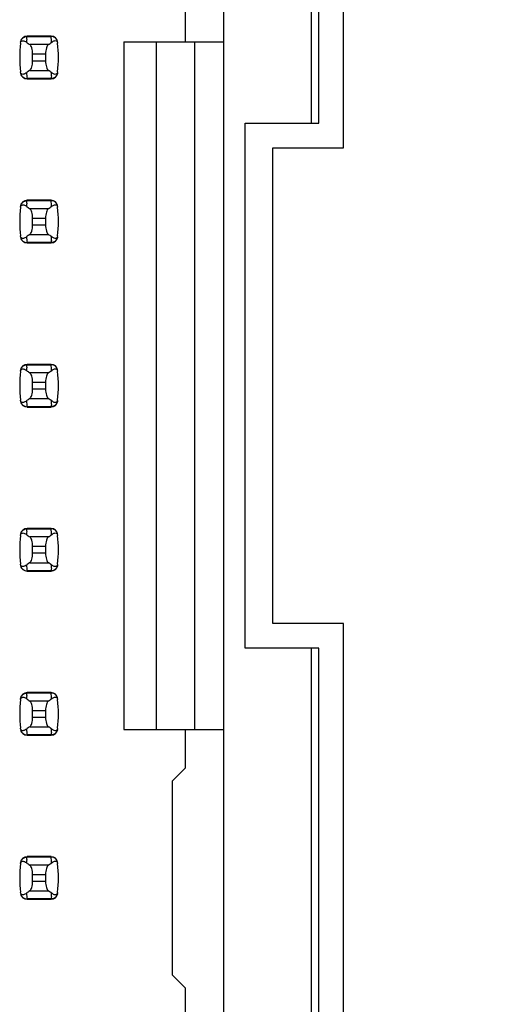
# Model space of a CAD drawing. Header units: inches. Extents: x 0 to 34, y 0 to 22.
# Tile 19 of 47: x 9.289 to 9.862, y 11.334 to 12.534. Entities that reach past the tile are written whole.
import ezdxf

# ---------------------------------------------------------------- set-up
doc = ezdxf.new("R2010")
doc.units = ezdxf.units.IN
doc.header["$LTSCALE"] = 1.87
doc.header["$MEASUREMENT"] = 0
doc.layers.get('0').update_dxf_attribs({"linetype": 'CONTINUOUS'})
doc.layers.add('DIMENSIONS', color=7, linetype='CONTINUOUS')
doc.styles.get("Standard").update_dxf_attribs({"font": 'txt', "width": 0.8})
doc.dimstyles.new('DIMSTYLE_1', dxfattribs={"dimtxt": 0.125, "dimasz": 0.18, "dimexe": 0.125, "dimexo": 0.0625, "dimgap": 0.09, "dimtad": 0, "dimtih": 1, "dimtoh": 1, "dimdec": 3, "dimlfac": 0.5, "dimzin": 4, "dimdsep": 46, "dimtxsty": 'STANDARD', "dimblk": '_FILLED', "dimblk1": '_FILLED', "dimblk2": '_FILLED', "dimcen": 0.09, "dimadec": 0, "dimazin": 0, "dimtp": 0.001, "dimtm": 0.001, "dimtfac": 1, "dimtdec": 3, "dimtofl": 0, "dimtmove": 0, "dimatfit": 3, "dimldrblk": '_FILLED', "dimfxl": 1, "dimtolj": 1, "dimtzin": 4, "dimarcsym": 0})

# ---------------------------------------------------------------- blocks, each defined once
blk = doc.blocks.new('*D22')
at = {"layer": 'DIMENSIONS', "color": 2, "linetype": 'CONTINUOUS'}
blk.add_line((9.6687, 15.6079), (10.7567, 15.6079), dxfattribs=at)
at = {"layer": 'DIMENSIONS', "color": 2, "linetype": 'CONTINUOUS', "insert": (10.8192, 15.6704), "char_height": 0.125, "width": 1.425, "attachment_point": 1, "line_spacing_factor": 0.9}
blk.add_mtext('4.820{\\Ftxt.shx;\\W1.000000;\\H0.125000; }[122.43]', dxfattribs=at)
blk = doc.blocks.new('_FILLED')
at = {"color": 0, "linetype": 'BYBLOCK'}
blk.add_solid([(0, 0), (-1, 0.1736), (-1, -0.1736)], dxfattribs=at)

msp = doc.modelspace()

# ---------------------------------------------------------------- linework, layer by layer
at = {"color": 7, "linetype": 'CONTINUOUS'}
for p, q in [((9.5374, 7.343), (9.5374, 14.2328)), ((9.6832, 12.3779), (9.6832, 12.9979)), ((9.6437, 12.9679), (9.6437, 12.4079)), ((9.6532, 12.4079), (9.6532, 12.9679)), ((9.4901, 12.554), (9.4901, 12.5068)), ((9.2972, 12.5104), (9.2974, 12.5119)), ((9.2974, 12.5127), (9.2975, 12.5135)), ((9.2974, 12.5119), (9.2974, 12.5127)), ((9.3268, 12.5139), (9.2975, 12.5139)), ((9.2975, 12.5139), (9.2975, 12.5135)), ((9.2975, 12.5135), (9.3269, 12.5135)), ((9.3269, 12.5135), (9.3268, 12.5139)), ((9.3344, 12.507), (9.3347, 12.506)), ((9.3347, 12.506), (9.3348, 12.5054)), ((9.4153, 12.5068), (9.4153, 11.669)), ((9.4153, 12.5068), (9.5374, 12.5068)), ((9.4547, 12.5068), (9.4547, 11.669)), ((9.502, 11.669), (9.502, 12.5068)), ((9.3236, 12.5036), (9.3008, 12.5036)), ((9.3043, 12.4836), (9.3043, 12.4922)), ((9.3043, 12.4922), (9.3201, 12.4922)), ((9.3201, 12.4922), (9.3201, 12.4836)), ((9.3201, 12.4836), (9.3043, 12.4836)), ((9.2897, 12.4697), (9.2895, 12.4704)), ((9.29, 12.4688), (9.2897, 12.4697)), ((9.3008, 12.4722), (9.3236, 12.4722)), ((9.3269, 12.4623), (9.2975, 12.4623)), ((9.2975, 12.4623), (9.2975, 12.4619)), ((9.2975, 12.4619), (9.3268, 12.4619)), ((9.3268, 12.4619), (9.3269, 12.4623)), ((9.327, 12.4631), (9.3269, 12.4623)), ((9.3272, 12.4654), (9.327, 12.4639)), ((9.327, 12.4639), (9.327, 12.4631)), ((9.5632, 11.7679), (9.5632, 12.4079)), ((9.5632, 12.4079), (9.6532, 12.4079)), ((9.5972, 11.7979), (9.5972, 12.3779)), ((9.5972, 12.3779), (9.6832, 12.3779)), ((9.2974, 12.3127), (9.2975, 12.3135)), ((9.2974, 12.3119), (9.2974, 12.3127)), ((9.3268, 12.3139), (9.2975, 12.3139)), ((9.2975, 12.3139), (9.2975, 12.3135)), ((9.2975, 12.3135), (9.3269, 12.3135)), ((9.3269, 12.3135), (9.3268, 12.3139)), ((9.2972, 12.3104), (9.2974, 12.3119)), ((9.3236, 12.3036), (9.3008, 12.3036)), ((9.3344, 12.307), (9.3347, 12.306)), ((9.3347, 12.306), (9.3348, 12.3054)), ((9.3043, 12.2836), (9.3043, 12.2922)), ((9.3043, 12.2922), (9.3201, 12.2922)), ((9.3201, 12.2922), (9.3201, 12.2836)), ((9.3201, 12.2836), (9.3043, 12.2836)), ((9.2897, 12.2697), (9.2895, 12.2704)), ((9.29, 12.2688), (9.2897, 12.2697)), ((9.3008, 12.2722), (9.3236, 12.2722)), ((9.3272, 12.2654), (9.327, 12.2639)), ((9.3269, 12.2623), (9.2975, 12.2623)), ((9.2975, 12.2623), (9.2975, 12.2619)), ((9.2975, 12.2619), (9.3268, 12.2619)), ((9.3268, 12.2619), (9.3269, 12.2623)), ((9.327, 12.2631), (9.3269, 12.2623)), ((9.327, 12.2639), (9.327, 12.2631)), ((9.2972, 12.1104), (9.2974, 12.1119)), ((9.2974, 12.1127), (9.2975, 12.1135)), ((9.2974, 12.1119), (9.2974, 12.1127)), ((9.3268, 12.1139), (9.2975, 12.1139)), ((9.2975, 12.1139), (9.2975, 12.1135)), ((9.2975, 12.1135), (9.3269, 12.1135)), ((9.3269, 12.1135), (9.3268, 12.1139)), ((9.3236, 12.1036), (9.3008, 12.1036)), ((9.3344, 12.107), (9.3347, 12.106)), ((9.3347, 12.106), (9.3348, 12.1054)), ((9.3043, 12.0836), (9.3043, 12.0922)), ((9.3043, 12.0922), (9.3201, 12.0922)), ((9.3201, 12.0922), (9.3201, 12.0836)), ((9.3008, 12.0722), (9.3236, 12.0722)), ((9.3201, 12.0836), (9.3043, 12.0836)), ((9.2897, 12.0697), (9.2895, 12.0704)), ((9.29, 12.0688), (9.2897, 12.0697)), ((9.3269, 12.0623), (9.2975, 12.0623)), ((9.2975, 12.0623), (9.2975, 12.0619)), ((9.2975, 12.0619), (9.3268, 12.0619)), ((9.3268, 12.0619), (9.3269, 12.0623)), ((9.327, 12.0631), (9.3269, 12.0623)), ((9.3272, 12.0654), (9.327, 12.0639)), ((9.327, 12.0639), (9.327, 12.0631)), ((9.2972, 11.9104), (9.2974, 11.9119)), ((9.2974, 11.9127), (9.2975, 11.9135)), ((9.2974, 11.9119), (9.2974, 11.9127)), ((9.3268, 11.9139), (9.2975, 11.9139)), ((9.2975, 11.9139), (9.2975, 11.9135)), ((9.2975, 11.9135), (9.3269, 11.9135)), ((9.3269, 11.9135), (9.3268, 11.9139)), ((9.3344, 11.907), (9.3347, 11.906)), ((9.3347, 11.906), (9.3348, 11.9054)), ((9.3236, 11.9036), (9.3008, 11.9036)), ((9.3043, 11.8836), (9.3043, 11.8922)), ((9.3043, 11.8922), (9.3201, 11.8922)), ((9.3201, 11.8922), (9.3201, 11.8836)), ((9.3201, 11.8836), (9.3043, 11.8836)), ((9.2897, 11.8697), (9.2895, 11.8704)), ((9.29, 11.8688), (9.2897, 11.8697)), ((9.3008, 11.8722), (9.3236, 11.8722)), ((9.3269, 11.8623), (9.2975, 11.8623)), ((9.2975, 11.8623), (9.2975, 11.8619)), ((9.2975, 11.8619), (9.3268, 11.8619)), ((9.3268, 11.8619), (9.3269, 11.8623)), ((9.327, 11.8631), (9.3269, 11.8623)), ((9.3272, 11.8654), (9.327, 11.8639)), ((9.327, 11.8639), (9.327, 11.8631)), ((9.6832, 11.7979), (9.5972, 11.7979)), ((9.6832, 11.1779), (9.6832, 11.7979)), ((9.6532, 11.7679), (9.5632, 11.7679)), ((9.6437, 11.7679), (9.6437, 11.2079)), ((9.6532, 11.2079), (9.6532, 11.7679)), ((9.2974, 11.7127), (9.2975, 11.7135)), ((9.2974, 11.7119), (9.2974, 11.7127)), ((9.3268, 11.7139), (9.2975, 11.7139)), ((9.2975, 11.7139), (9.2975, 11.7135)), ((9.2975, 11.7135), (9.3269, 11.7135)), ((9.3269, 11.7135), (9.3268, 11.7139)), ((9.2972, 11.7104), (9.2974, 11.7119)), ((9.3236, 11.7036), (9.3008, 11.7036)), ((9.3344, 11.707), (9.3347, 11.706)), ((9.3347, 11.706), (9.3348, 11.7054)), ((9.3043, 11.6836), (9.3043, 11.6922)), ((9.3043, 11.6922), (9.3201, 11.6922)), ((9.3201, 11.6922), (9.3201, 11.6836)), ((9.3201, 11.6836), (9.3043, 11.6836)), ((9.2897, 11.6697), (9.2895, 11.6704)), ((9.29, 11.6688), (9.2897, 11.6697)), ((9.3008, 11.6722), (9.3236, 11.6722)), ((9.3272, 11.6654), (9.327, 11.6639)), ((9.4153, 11.669), (9.5374, 11.669)), ((9.4901, 11.669), (9.4901, 11.6217)), ((9.3269, 11.6623), (9.2975, 11.6623)), ((9.2975, 11.6623), (9.2975, 11.6619)), ((9.2975, 11.6619), (9.3268, 11.6619)), ((9.3268, 11.6619), (9.3269, 11.6623)), ((9.327, 11.6631), (9.3269, 11.6623)), ((9.327, 11.6639), (9.327, 11.6631)), ((9.4901, 11.6217), (9.4744, 11.606)), ((9.4744, 11.606), (9.4744, 11.3698)), ((9.2972, 11.5104), (9.2974, 11.5119)), ((9.2974, 11.5127), (9.2975, 11.5135)), ((9.2974, 11.5119), (9.2974, 11.5127)), ((9.3268, 11.5139), (9.2975, 11.5139)), ((9.2975, 11.5139), (9.2975, 11.5135)), ((9.2975, 11.5135), (9.3269, 11.5135)), ((9.3269, 11.5135), (9.3268, 11.5139)), ((9.3236, 11.5036), (9.3008, 11.5036)), ((9.3344, 11.507), (9.3347, 11.506)), ((9.3347, 11.506), (9.3348, 11.5054)), ((9.3043, 11.4836), (9.3043, 11.4922)), ((9.3043, 11.4922), (9.3201, 11.4922)), ((9.3201, 11.4922), (9.3201, 11.4836)), ((9.3008, 11.4722), (9.3236, 11.4722)), ((9.3201, 11.4836), (9.3043, 11.4836)), ((9.2897, 11.4697), (9.2895, 11.4704)), ((9.29, 11.4688), (9.2897, 11.4697)), ((9.3269, 11.4623), (9.2975, 11.4623)), ((9.2975, 11.4623), (9.2975, 11.4619)), ((9.2975, 11.4619), (9.3268, 11.4619)), ((9.3268, 11.4619), (9.3269, 11.4623)), ((9.327, 11.4631), (9.3269, 11.4623)), ((9.3272, 11.4654), (9.327, 11.4639)), ((9.327, 11.4639), (9.327, 11.4631)), ((9.4744, 11.3698), (9.4901, 11.354)), ((9.4901, 11.354), (9.4901, 11.3068))]:
    msp.add_line(p, q, dxfattribs=at)
for centre, radius, start, end in [((9.4461, 12.4879), 0.1575, 173.6288, 186.3712), ((9.2975, 12.506), 0.00787, 90, 173.0471), ((9.2878, 12.4946), 0.015, 52.6255, 54.6964), ((9.4461, 12.4955), 0.1496, 174.2954, 175.7945), ((9.3268, 12.506), 0.00787, 6.9529, 90), ((9.1783, 12.4955), 0.1496, 4.2056, 6.9009), ((9.1783, 12.4879), 0.1575, 353.6288, 6.3712), ((9.2975, 12.4698), 0.00787, 186.9529, 270), ((9.4461, 12.4803), 0.1496, 184.2056, 186.9009), ((9.3268, 12.4698), 0.00787, 270, 353.0471), ((9.1783, 12.4803), 0.1496, 354.2954, 355.7945), ((9.3366, 12.4812), 0.015, 232.6259, 234.6885), ((9.2975, 12.306), 0.00787, 90, 173.0471), ((9.3268, 12.306), 0.00787, 6.9529, 90), ((9.1783, 12.2955), 0.1496, 4.2056, 6.9009), ((9.4461, 12.2879), 0.1575, 173.6288, 186.3712), ((9.2878, 12.2946), 0.015, 52.6255, 54.6964), ((9.4461, 12.2955), 0.1496, 174.2954, 175.7945), ((9.1783, 12.2879), 0.1575, 353.6288, 6.3712), ((9.2975, 12.2698), 0.00787, 186.9529, 270), ((9.4461, 12.2803), 0.1496, 184.2056, 186.9009), ((9.3268, 12.2698), 0.00787, 270, 353.0471), ((9.1783, 12.2803), 0.1496, 354.2954, 355.7945), ((9.3366, 12.2812), 0.015, 232.6259, 234.6885), ((9.2975, 12.106), 0.00787, 90, 173.0471), ((9.4461, 12.0955), 0.1496, 174.2954, 175.7945), ((9.3268, 12.106), 0.00787, 6.9529, 90), ((9.1783, 12.0955), 0.1496, 4.2056, 6.9009), ((9.4461, 12.0879), 0.1575, 173.6288, 186.3712), ((9.2878, 12.0946), 0.015, 52.6255, 54.6964), ((9.1783, 12.0879), 0.1575, 353.6288, 6.3712), ((9.2975, 12.0698), 0.00787, 186.9529, 270), ((9.4461, 12.0803), 0.1496, 184.2056, 186.9009), ((9.3268, 12.0698), 0.00787, 270, 353.0471), ((9.1783, 12.0803), 0.1496, 354.2954, 355.7945), ((9.3366, 12.0812), 0.015, 232.6259, 234.6885), ((9.4461, 11.8879), 0.1575, 173.6288, 186.3712), ((9.2975, 11.906), 0.00787, 90, 173.0471), ((9.2878, 11.8946), 0.015, 52.6255, 54.6964), ((9.4461, 11.8955), 0.1496, 174.2954, 175.7945), ((9.3268, 11.906), 0.00787, 6.9529, 90), ((9.1783, 11.8955), 0.1496, 4.2056, 6.9009), ((9.1783, 11.8879), 0.1575, 353.6288, 6.3712), ((9.2975, 11.8698), 0.00787, 186.9529, 270), ((9.4461, 11.8803), 0.1496, 184.2056, 186.9009), ((9.3268, 11.8698), 0.00787, 270, 353.0471), ((9.1783, 11.8803), 0.1496, 354.2954, 355.7945), ((9.3366, 11.8812), 0.015, 232.6259, 234.6885), ((9.2975, 11.706), 0.00787, 90, 173.0471), ((9.3268, 11.706), 0.00787, 6.9529, 90), ((9.1783, 11.6955), 0.1496, 4.2056, 6.9009), ((9.4461, 11.6879), 0.1575, 173.6288, 186.3712), ((9.2878, 11.6946), 0.015, 52.6255, 54.6964), ((9.4461, 11.6955), 0.1496, 174.2954, 175.7945), ((9.1783, 11.6879), 0.1575, 353.6288, 6.3712), ((9.2975, 11.6698), 0.00787, 186.9529, 270), ((9.4461, 11.6803), 0.1496, 184.2056, 186.9009), ((9.3268, 11.6698), 0.00787, 270, 353.0471), ((9.1783, 11.6803), 0.1496, 354.2954, 355.7945), ((9.3366, 11.6812), 0.015, 232.6259, 234.6885), ((9.2975, 11.506), 0.00787, 90, 173.0471), ((9.4461, 11.4955), 0.1496, 174.2954, 175.7945), ((9.3268, 11.506), 0.00787, 6.9529, 90), ((9.1783, 11.4955), 0.1496, 4.2056, 6.9009), ((9.4461, 11.4879), 0.1575, 173.6288, 186.3712), ((9.2878, 11.4946), 0.015, 52.6255, 54.6964), ((9.1783, 11.4879), 0.1575, 353.6288, 6.3712), ((9.2975, 11.4698), 0.00787, 186.9529, 270), ((9.4461, 11.4803), 0.1496, 184.2056, 186.9009), ((9.3268, 11.4698), 0.00787, 270, 353.0471), ((9.1783, 11.4803), 0.1496, 354.2954, 355.7945), ((9.3366, 11.4812), 0.015, 232.6259, 234.6885)]:
    msp.add_arc(centre, radius, start, end, dxfattribs=at)
for centre, start_param, end_param in [((9.6683, 12.5414), -2.804032, -2.774684), ((8.9561, 12.5414), -0.366909, -0.33756), ((9.6683, 12.4344), 2.774684, 2.804032), ((8.9561, 12.4344), 0.33756, 0.366909), ((9.6683, 12.3414), -2.804032, -2.774684), ((8.9561, 12.3414), -0.366909, -0.33756), ((9.6683, 12.2344), 2.774684, 2.804032), ((8.9561, 12.2344), 0.33756, 0.366909), ((9.6683, 12.1414), -2.804032, -2.774684), ((8.9561, 12.1414), -0.366909, -0.33756), ((9.6683, 12.0344), 2.774684, 2.804032), ((8.9561, 12.0344), 0.33756, 0.366909), ((9.6683, 11.9414), -2.804032, -2.774684), ((8.9561, 11.9414), -0.366909, -0.33756), ((9.6683, 11.8344), 2.774684, 2.804032), ((8.9561, 11.8344), 0.33756, 0.366909), ((9.6683, 11.7414), -2.804032, -2.774684), ((8.9561, 11.7414), -0.366909, -0.33756), ((9.6683, 11.6344), 2.774684, 2.804032), ((8.9561, 11.6344), 0.33756, 0.366909), ((9.6683, 11.5414), -2.804032, -2.774684), ((8.9561, 11.5414), -0.366909, -0.33756), ((9.6683, 11.4344), 2.774684, 2.804032), ((8.9561, 11.4344), 0.33756, 0.366909)]:
    msp.add_ellipse(centre, major_axis=(0.3937, 0), ratio=0.267949, start_param=start_param, end_param=end_param, dxfattribs=at)
for points, knots in [([(9.2895, 12.5054), (9.2897, 12.5064), (9.2904, 12.5082), (9.2928, 12.5085), (9.2946, 12.5079), (9.2958, 12.5072), (9.2964, 12.5068)], [0, 0, 0, 0, 0.344091, 0.54278, 0.755602, 1, 1, 1, 1]), ([(9.2897, 12.5068), (9.2899, 12.508), (9.2908, 12.5104), (9.2927, 12.512), (9.2939, 12.5126)], [0, 0, 0, 0, 0.485962, 1, 1, 1, 1]), ([(9.2939, 12.5126), (9.2941, 12.5127), (9.2953, 12.5132), (9.2966, 12.5135), (9.2975, 12.5135)], [0, 0, 0, 0, 0.258954, 1, 1, 1, 1]), ([(9.3306, 12.5126), (9.3303, 12.5127), (9.3291, 12.5132), (9.3278, 12.5135), (9.3269, 12.5135)], [0, 0, 0, 0, 0.258938, 1, 1, 1, 1]), ([(9.3275, 12.5065), (9.3281, 12.5069), (9.3292, 12.5077), (9.331, 12.5084), (9.333, 12.5086), (9.3341, 12.5076), (9.3344, 12.507)], [0, 0, 0, 0, 0.277188, 0.519496, 0.737282, 1, 1, 1, 1]), ([(9.3347, 12.5068), (9.3345, 12.508), (9.3336, 12.5103), (9.3317, 12.512), (9.3306, 12.5126)], [0, 0, 0, 0, 0.485899, 1, 1, 1, 1]), ([(9.3043, 12.4922), (9.3043, 12.4946), (9.3039, 12.4981), (9.3024, 12.5018), (9.3014, 12.5032), (9.3008, 12.5036)], [0, 0, 0, 0, 0.604658, 0.834309, 1, 1, 1, 1]), ([(9.3236, 12.5036), (9.323, 12.5032), (9.322, 12.5018), (9.3205, 12.4981), (9.3201, 12.4946), (9.3201, 12.4922)], [0, 0, 0, 0, 0.165672, 0.395352, 1, 1, 1, 1]), ([(9.3008, 12.4722), (9.3014, 12.4726), (9.3024, 12.4739), (9.3039, 12.4777), (9.3043, 12.4812), (9.3043, 12.4836)], [0, 0, 0, 0, 0.165672, 0.395352, 1, 1, 1, 1]), ([(9.3201, 12.4836), (9.3201, 12.4812), (9.3205, 12.4777), (9.322, 12.4739), (9.323, 12.4726), (9.3236, 12.4722)], [0, 0, 0, 0, 0.604658, 0.834309, 1, 1, 1, 1]), ([(9.2897, 12.469), (9.2899, 12.4678), (9.2908, 12.4654), (9.2927, 12.4637), (9.2939, 12.4632)], [0, 0, 0, 0, 0.485962, 1, 1, 1, 1]), ([(9.2968, 12.4693), (9.2963, 12.4689), (9.2951, 12.4681), (9.2934, 12.4674), (9.2914, 12.4672), (9.2903, 12.4682), (9.29, 12.4688)], [0, 0, 0, 0, 0.277188, 0.519495, 0.73728, 1, 1, 1, 1]), ([(9.3348, 12.4704), (9.3347, 12.4694), (9.334, 12.4675), (9.3316, 12.4672), (9.3297, 12.4679), (9.3286, 12.4686), (9.328, 12.469)], [0, 0, 0, 0, 0.34411, 0.542772, 0.755567, 1, 1, 1, 1]), ([(9.3347, 12.469), (9.3345, 12.4678), (9.3336, 12.4654), (9.3317, 12.4638), (9.3306, 12.4632)], [0, 0, 0, 0, 0.485899, 1, 1, 1, 1]), ([(9.2939, 12.4632), (9.2941, 12.463), (9.2953, 12.4625), (9.2966, 12.4623), (9.2975, 12.4623)], [0, 0, 0, 0, 0.258954, 1, 1, 1, 1]), ([(9.3306, 12.4632), (9.3303, 12.4631), (9.3291, 12.4625), (9.3278, 12.4623), (9.3269, 12.4623)], [0, 0, 0, 0, 0.258938, 1, 1, 1, 1]), ([(9.2897, 12.3068), (9.2899, 12.308), (9.2908, 12.3104), (9.2927, 12.312), (9.2939, 12.3126)], [0, 0, 0, 0, 0.485962, 1, 1, 1, 1]), ([(9.2939, 12.3126), (9.2941, 12.3127), (9.2953, 12.3132), (9.2966, 12.3135), (9.2975, 12.3135)], [0, 0, 0, 0, 0.258954, 1, 1, 1, 1]), ([(9.3306, 12.3126), (9.3303, 12.3127), (9.3291, 12.3132), (9.3278, 12.3135), (9.3269, 12.3135)], [0, 0, 0, 0, 0.258938, 1, 1, 1, 1]), ([(9.3347, 12.3068), (9.3345, 12.308), (9.3336, 12.3103), (9.3317, 12.312), (9.3306, 12.3126)], [0, 0, 0, 0, 0.485899, 1, 1, 1, 1]), ([(9.2895, 12.3054), (9.2897, 12.3064), (9.2904, 12.3082), (9.2928, 12.3085), (9.2946, 12.3079), (9.2958, 12.3072), (9.2964, 12.3068)], [0, 0, 0, 0, 0.344091, 0.54278, 0.755602, 1, 1, 1, 1]), ([(9.3043, 12.2922), (9.3043, 12.2946), (9.3039, 12.2981), (9.3024, 12.3018), (9.3014, 12.3032), (9.3008, 12.3036)], [0, 0, 0, 0, 0.604658, 0.834309, 1, 1, 1, 1]), ([(9.3236, 12.3036), (9.323, 12.3032), (9.322, 12.3018), (9.3205, 12.2981), (9.3201, 12.2946), (9.3201, 12.2922)], [0, 0, 0, 0, 0.165672, 0.395352, 1, 1, 1, 1]), ([(9.3275, 12.3065), (9.3281, 12.3069), (9.3292, 12.3077), (9.331, 12.3084), (9.333, 12.3086), (9.3341, 12.3076), (9.3344, 12.307)], [0, 0, 0, 0, 0.277188, 0.519496, 0.737282, 1, 1, 1, 1]), ([(9.3008, 12.2722), (9.3014, 12.2726), (9.3024, 12.2739), (9.3039, 12.2777), (9.3043, 12.2812), (9.3043, 12.2836)], [0, 0, 0, 0, 0.165672, 0.395352, 1, 1, 1, 1]), ([(9.3201, 12.2836), (9.3201, 12.2812), (9.3205, 12.2777), (9.322, 12.2739), (9.323, 12.2726), (9.3236, 12.2722)], [0, 0, 0, 0, 0.604658, 0.834309, 1, 1, 1, 1]), ([(9.2897, 12.269), (9.2899, 12.2678), (9.2908, 12.2654), (9.2927, 12.2637), (9.2939, 12.2632)], [0, 0, 0, 0, 0.485962, 1, 1, 1, 1]), ([(9.2968, 12.2693), (9.2963, 12.2689), (9.2951, 12.2681), (9.2934, 12.2674), (9.2914, 12.2672), (9.2903, 12.2682), (9.29, 12.2688)], [0, 0, 0, 0, 0.277188, 0.519495, 0.73728, 1, 1, 1, 1]), ([(9.3348, 12.2704), (9.3347, 12.2694), (9.334, 12.2675), (9.3316, 12.2672), (9.3297, 12.2679), (9.3286, 12.2686), (9.328, 12.269)], [0, 0, 0, 0, 0.34411, 0.542772, 0.755567, 1, 1, 1, 1]), ([(9.3347, 12.269), (9.3345, 12.2678), (9.3336, 12.2654), (9.3317, 12.2638), (9.3306, 12.2632)], [0, 0, 0, 0, 0.485899, 1, 1, 1, 1]), ([(9.2939, 12.2632), (9.2941, 12.263), (9.2953, 12.2625), (9.2966, 12.2623), (9.2975, 12.2623)], [0, 0, 0, 0, 0.258954, 1, 1, 1, 1]), ([(9.3306, 12.2632), (9.3303, 12.2631), (9.3291, 12.2625), (9.3278, 12.2623), (9.3269, 12.2623)], [0, 0, 0, 0, 0.258938, 1, 1, 1, 1]), ([(9.2895, 12.1054), (9.2897, 12.1064), (9.2904, 12.1082), (9.2928, 12.1085), (9.2946, 12.1079), (9.2958, 12.1072), (9.2964, 12.1068)], [0, 0, 0, 0, 0.344091, 0.54278, 0.755602, 1, 1, 1, 1]), ([(9.2897, 12.1068), (9.2899, 12.108), (9.2908, 12.1104), (9.2927, 12.112), (9.2939, 12.1126)], [0, 0, 0, 0, 0.485962, 1, 1, 1, 1]), ([(9.2939, 12.1126), (9.2941, 12.1127), (9.2953, 12.1132), (9.2966, 12.1135), (9.2975, 12.1135)], [0, 0, 0, 0, 0.258954, 1, 1, 1, 1]), ([(9.3306, 12.1126), (9.3303, 12.1127), (9.3291, 12.1132), (9.3278, 12.1135), (9.3269, 12.1135)], [0, 0, 0, 0, 0.258938, 1, 1, 1, 1]), ([(9.3275, 12.1065), (9.3281, 12.1069), (9.3292, 12.1077), (9.331, 12.1084), (9.333, 12.1086), (9.3341, 12.1076), (9.3344, 12.107)], [0, 0, 0, 0, 0.277188, 0.519496, 0.737282, 1, 1, 1, 1]), ([(9.3347, 12.1068), (9.3345, 12.108), (9.3336, 12.1103), (9.3317, 12.112), (9.3306, 12.1126)], [0, 0, 0, 0, 0.485899, 1, 1, 1, 1]), ([(9.3043, 12.0922), (9.3043, 12.0946), (9.3039, 12.0981), (9.3024, 12.1018), (9.3014, 12.1032), (9.3008, 12.1036)], [0, 0, 0, 0, 0.604658, 0.834309, 1, 1, 1, 1]), ([(9.3236, 12.1036), (9.323, 12.1032), (9.322, 12.1018), (9.3205, 12.0981), (9.3201, 12.0946), (9.3201, 12.0922)], [0, 0, 0, 0, 0.165672, 0.395352, 1, 1, 1, 1]), ([(9.3008, 12.0722), (9.3014, 12.0726), (9.3024, 12.0739), (9.3039, 12.0777), (9.3043, 12.0812), (9.3043, 12.0836)], [0, 0, 0, 0, 0.165672, 0.395352, 1, 1, 1, 1]), ([(9.3201, 12.0836), (9.3201, 12.0812), (9.3205, 12.0777), (9.322, 12.0739), (9.323, 12.0726), (9.3236, 12.0722)], [0, 0, 0, 0, 0.604658, 0.834309, 1, 1, 1, 1]), ([(9.2897, 12.069), (9.2899, 12.0678), (9.2908, 12.0654), (9.2927, 12.0637), (9.2939, 12.0632)], [0, 0, 0, 0, 0.485962, 1, 1, 1, 1]), ([(9.2968, 12.0693), (9.2963, 12.0689), (9.2951, 12.0681), (9.2934, 12.0674), (9.2914, 12.0672), (9.2903, 12.0682), (9.29, 12.0688)], [0, 0, 0, 0, 0.277188, 0.519495, 0.73728, 1, 1, 1, 1]), ([(9.2939, 12.0632), (9.2941, 12.063), (9.2953, 12.0625), (9.2966, 12.0623), (9.2975, 12.0623)], [0, 0, 0, 0, 0.258954, 1, 1, 1, 1]), ([(9.3306, 12.0632), (9.3303, 12.0631), (9.3291, 12.0625), (9.3278, 12.0623), (9.3269, 12.0623)], [0, 0, 0, 0, 0.258938, 1, 1, 1, 1]), ([(9.3348, 12.0704), (9.3347, 12.0694), (9.334, 12.0675), (9.3316, 12.0672), (9.3297, 12.0679), (9.3286, 12.0686), (9.328, 12.069)], [0, 0, 0, 0, 0.34411, 0.542772, 0.755567, 1, 1, 1, 1]), ([(9.3347, 12.069), (9.3345, 12.0678), (9.3336, 12.0654), (9.3317, 12.0638), (9.3306, 12.0632)], [0, 0, 0, 0, 0.485899, 1, 1, 1, 1]), ([(9.2895, 11.9054), (9.2897, 11.9064), (9.2904, 11.9082), (9.2928, 11.9085), (9.2946, 11.9079), (9.2958, 11.9072), (9.2964, 11.9068)], [0, 0, 0, 0, 0.344091, 0.54278, 0.755602, 1, 1, 1, 1]), ([(9.2897, 11.9068), (9.2899, 11.908), (9.2908, 11.9104), (9.2927, 11.912), (9.2939, 11.9126)], [0, 0, 0, 0, 0.485962, 1, 1, 1, 1]), ([(9.2939, 11.9126), (9.2941, 11.9127), (9.2953, 11.9132), (9.2966, 11.9135), (9.2975, 11.9135)], [0, 0, 0, 0, 0.258954, 1, 1, 1, 1]), ([(9.3306, 11.9126), (9.3303, 11.9127), (9.3291, 11.9132), (9.3278, 11.9135), (9.3269, 11.9135)], [0, 0, 0, 0, 0.258938, 1, 1, 1, 1]), ([(9.3275, 11.9065), (9.3281, 11.9069), (9.3292, 11.9077), (9.331, 11.9084), (9.333, 11.9086), (9.3341, 11.9076), (9.3344, 11.907)], [0, 0, 0, 0, 0.277188, 0.519496, 0.737282, 1, 1, 1, 1]), ([(9.3347, 11.9068), (9.3345, 11.908), (9.3336, 11.9103), (9.3317, 11.912), (9.3306, 11.9126)], [0, 0, 0, 0, 0.485899, 1, 1, 1, 1]), ([(9.3043, 11.8922), (9.3043, 11.8946), (9.3039, 11.8981), (9.3024, 11.9018), (9.3014, 11.9032), (9.3008, 11.9036)], [0, 0, 0, 0, 0.604658, 0.834309, 1, 1, 1, 1]), ([(9.3236, 11.9036), (9.323, 11.9032), (9.322, 11.9018), (9.3205, 11.8981), (9.3201, 11.8946), (9.3201, 11.8922)], [0, 0, 0, 0, 0.165672, 0.395352, 1, 1, 1, 1]), ([(9.3008, 11.8722), (9.3014, 11.8726), (9.3024, 11.8739), (9.3039, 11.8777), (9.3043, 11.8812), (9.3043, 11.8836)], [0, 0, 0, 0, 0.165672, 0.395352, 1, 1, 1, 1]), ([(9.3201, 11.8836), (9.3201, 11.8812), (9.3205, 11.8777), (9.322, 11.8739), (9.323, 11.8726), (9.3236, 11.8722)], [0, 0, 0, 0, 0.604658, 0.834309, 1, 1, 1, 1]), ([(9.2897, 11.869), (9.2899, 11.8678), (9.2908, 11.8654), (9.2927, 11.8637), (9.2939, 11.8632)], [0, 0, 0, 0, 0.485962, 1, 1, 1, 1]), ([(9.2968, 11.8693), (9.2963, 11.8689), (9.2951, 11.8681), (9.2934, 11.8674), (9.2914, 11.8672), (9.2903, 11.8682), (9.29, 11.8688)], [0, 0, 0, 0, 0.277188, 0.519495, 0.73728, 1, 1, 1, 1]), ([(9.3348, 11.8704), (9.3347, 11.8694), (9.334, 11.8675), (9.3316, 11.8672), (9.3297, 11.8679), (9.3286, 11.8686), (9.328, 11.869)], [0, 0, 0, 0, 0.34411, 0.542772, 0.755567, 1, 1, 1, 1]), ([(9.3347, 11.869), (9.3345, 11.8678), (9.3336, 11.8654), (9.3317, 11.8638), (9.3306, 11.8632)], [0, 0, 0, 0, 0.485899, 1, 1, 1, 1]), ([(9.2939, 11.8632), (9.2941, 11.863), (9.2953, 11.8625), (9.2966, 11.8623), (9.2975, 11.8623)], [0, 0, 0, 0, 0.258954, 1, 1, 1, 1]), ([(9.3306, 11.8632), (9.3303, 11.8631), (9.3291, 11.8625), (9.3278, 11.8623), (9.3269, 11.8623)], [0, 0, 0, 0, 0.258938, 1, 1, 1, 1]), ([(9.2897, 11.7068), (9.2899, 11.708), (9.2908, 11.7104), (9.2927, 11.712), (9.2939, 11.7126)], [0, 0, 0, 0, 0.485962, 1, 1, 1, 1]), ([(9.2939, 11.7126), (9.2941, 11.7127), (9.2953, 11.7132), (9.2966, 11.7135), (9.2975, 11.7135)], [0, 0, 0, 0, 0.258954, 1, 1, 1, 1]), ([(9.3306, 11.7126), (9.3303, 11.7127), (9.3291, 11.7132), (9.3278, 11.7135), (9.3269, 11.7135)], [0, 0, 0, 0, 0.258938, 1, 1, 1, 1]), ([(9.3347, 11.7068), (9.3345, 11.708), (9.3336, 11.7103), (9.3317, 11.712), (9.3306, 11.7126)], [0, 0, 0, 0, 0.485899, 1, 1, 1, 1]), ([(9.2895, 11.7054), (9.2897, 11.7064), (9.2904, 11.7082), (9.2928, 11.7085), (9.2946, 11.7079), (9.2958, 11.7072), (9.2964, 11.7068)], [0, 0, 0, 0, 0.344091, 0.54278, 0.755602, 1, 1, 1, 1]), ([(9.3043, 11.6922), (9.3043, 11.6946), (9.3039, 11.6981), (9.3024, 11.7018), (9.3014, 11.7032), (9.3008, 11.7036)], [0, 0, 0, 0, 0.604658, 0.834309, 1, 1, 1, 1]), ([(9.3236, 11.7036), (9.323, 11.7032), (9.322, 11.7018), (9.3205, 11.6981), (9.3201, 11.6946), (9.3201, 11.6922)], [0, 0, 0, 0, 0.165672, 0.395352, 1, 1, 1, 1]), ([(9.3275, 11.7065), (9.3281, 11.7069), (9.3292, 11.7077), (9.331, 11.7084), (9.333, 11.7086), (9.3341, 11.7076), (9.3344, 11.707)], [0, 0, 0, 0, 0.277188, 0.519496, 0.737282, 1, 1, 1, 1]), ([(9.3008, 11.6722), (9.3014, 11.6726), (9.3024, 11.6739), (9.3039, 11.6777), (9.3043, 11.6812), (9.3043, 11.6836)], [0, 0, 0, 0, 0.165672, 0.395352, 1, 1, 1, 1]), ([(9.3201, 11.6836), (9.3201, 11.6812), (9.3205, 11.6777), (9.322, 11.6739), (9.323, 11.6726), (9.3236, 11.6722)], [0, 0, 0, 0, 0.604658, 0.834309, 1, 1, 1, 1]), ([(9.2897, 11.669), (9.2899, 11.6678), (9.2908, 11.6654), (9.2927, 11.6637), (9.2939, 11.6632)], [0, 0, 0, 0, 0.485962, 1, 1, 1, 1]), ([(9.2968, 11.6693), (9.2963, 11.6689), (9.2951, 11.6681), (9.2934, 11.6674), (9.2914, 11.6672), (9.2903, 11.6682), (9.29, 11.6688)], [0, 0, 0, 0, 0.277188, 0.519495, 0.73728, 1, 1, 1, 1]), ([(9.3348, 11.6704), (9.3347, 11.6694), (9.334, 11.6675), (9.3316, 11.6672), (9.3297, 11.6679), (9.3286, 11.6686), (9.328, 11.669)], [0, 0, 0, 0, 0.34411, 0.542772, 0.755567, 1, 1, 1, 1]), ([(9.3347, 11.669), (9.3345, 11.6678), (9.3336, 11.6654), (9.3317, 11.6638), (9.3306, 11.6632)], [0, 0, 0, 0, 0.485899, 1, 1, 1, 1]), ([(9.2939, 11.6632), (9.2941, 11.663), (9.2953, 11.6625), (9.2966, 11.6623), (9.2975, 11.6623)], [0, 0, 0, 0, 0.258954, 1, 1, 1, 1]), ([(9.3306, 11.6632), (9.3303, 11.6631), (9.3291, 11.6625), (9.3278, 11.6623), (9.3269, 11.6623)], [0, 0, 0, 0, 0.258938, 1, 1, 1, 1]), ([(9.2895, 11.5054), (9.2897, 11.5064), (9.2904, 11.5082), (9.2928, 11.5085), (9.2946, 11.5079), (9.2958, 11.5072), (9.2964, 11.5068)], [0, 0, 0, 0, 0.344091, 0.54278, 0.755602, 1, 1, 1, 1]), ([(9.2897, 11.5068), (9.2899, 11.508), (9.2908, 11.5104), (9.2927, 11.512), (9.2939, 11.5126)], [0, 0, 0, 0, 0.485962, 1, 1, 1, 1]), ([(9.2939, 11.5126), (9.2941, 11.5127), (9.2953, 11.5132), (9.2966, 11.5135), (9.2975, 11.5135)], [0, 0, 0, 0, 0.258954, 1, 1, 1, 1]), ([(9.3306, 11.5126), (9.3303, 11.5127), (9.3291, 11.5132), (9.3278, 11.5135), (9.3269, 11.5135)], [0, 0, 0, 0, 0.258938, 1, 1, 1, 1]), ([(9.3275, 11.5065), (9.3281, 11.5069), (9.3292, 11.5077), (9.331, 11.5084), (9.333, 11.5086), (9.3341, 11.5076), (9.3344, 11.507)], [0, 0, 0, 0, 0.277188, 0.519496, 0.737282, 1, 1, 1, 1]), ([(9.3347, 11.5068), (9.3345, 11.508), (9.3336, 11.5103), (9.3317, 11.512), (9.3306, 11.5126)], [0, 0, 0, 0, 0.485899, 1, 1, 1, 1]), ([(9.3043, 11.4922), (9.3043, 11.4946), (9.3039, 11.4981), (9.3024, 11.5018), (9.3014, 11.5032), (9.3008, 11.5036)], [0, 0, 0, 0, 0.604658, 0.834309, 1, 1, 1, 1]), ([(9.3236, 11.5036), (9.323, 11.5032), (9.322, 11.5018), (9.3205, 11.4981), (9.3201, 11.4946), (9.3201, 11.4922)], [0, 0, 0, 0, 0.165672, 0.395352, 1, 1, 1, 1]), ([(9.3008, 11.4722), (9.3014, 11.4726), (9.3024, 11.4739), (9.3039, 11.4777), (9.3043, 11.4812), (9.3043, 11.4836)], [0, 0, 0, 0, 0.165672, 0.395352, 1, 1, 1, 1]), ([(9.3201, 11.4836), (9.3201, 11.4812), (9.3205, 11.4777), (9.322, 11.4739), (9.323, 11.4726), (9.3236, 11.4722)], [0, 0, 0, 0, 0.604658, 0.834309, 1, 1, 1, 1]), ([(9.2897, 11.469), (9.2899, 11.4678), (9.2908, 11.4654), (9.2927, 11.4637), (9.2939, 11.4632)], [0, 0, 0, 0, 0.485962, 1, 1, 1, 1]), ([(9.2968, 11.4693), (9.2963, 11.4689), (9.2951, 11.4681), (9.2934, 11.4674), (9.2914, 11.4672), (9.2903, 11.4682), (9.29, 11.4688)], [0, 0, 0, 0, 0.277188, 0.519495, 0.73728, 1, 1, 1, 1]), ([(9.2939, 11.4632), (9.2941, 11.463), (9.2953, 11.4625), (9.2966, 11.4623), (9.2975, 11.4623)], [0, 0, 0, 0, 0.258954, 1, 1, 1, 1]), ([(9.3306, 11.4632), (9.3303, 11.4631), (9.3291, 11.4625), (9.3278, 11.4623), (9.3269, 11.4623)], [0, 0, 0, 0, 0.258938, 1, 1, 1, 1]), ([(9.3348, 11.4704), (9.3347, 11.4694), (9.334, 11.4675), (9.3316, 11.4672), (9.3297, 11.4679), (9.3286, 11.4686), (9.328, 11.469)], [0, 0, 0, 0, 0.34411, 0.542772, 0.755567, 1, 1, 1, 1]), ([(9.3347, 11.469), (9.3345, 11.4678), (9.3336, 11.4654), (9.3317, 11.4638), (9.3306, 11.4632)], [0, 0, 0, 0, 0.485899, 1, 1, 1, 1])]:
    msp.add_open_spline(points, degree=3, knots=knots, dxfattribs=at)

# ---------------------------------------------------------------- dimensions: what is measured, and where the dimension line sits
at = {"layer": 'DIMENSIONS', "color": 2, "linetype": 'CONTINUOUS'}
dim = msp.add_ordinate_dim(feature_location=(9.6687, 15.6079), offset=(1.088, 0), dtype=0, origin=(9.6062, 5.9679), dimstyle='DIMSTYLE_1', override={"dimtad": 1, "dimtih": 0, "dimtoh": 0}, dxfattribs=at)
dim.commit()
dim.dimension.update_dxf_attribs({"geometry": '*D22', "text_midpoint": (11.5317, 15.6079)})

doc.saveas('drawing.dxf')
